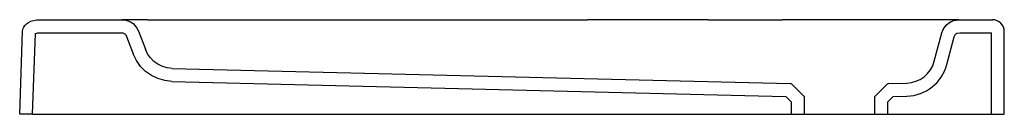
# Model space of a CAD drawing. Header units: millimetres. Extents: x -0.418 to 0.418, y 0 to 0.08.
import ezdxf

# ---------------------------------------------------------------- set-up
doc = ezdxf.new("R2010")
doc.units = ezdxf.units.MM
doc.layers.add('BLOCKS', color=3, linetype='Continuous')

msp = doc.modelspace()

# ---------------------------------------------------------------- linework, layer by layer
at = {"layer": 'BLOCKS', "linetype": 'Continuous'}
for p, q in [((-0.40124, 0.08), (-0.331, 0.08)), ((-0.30938, 0.08), (-0.331, 0.08)), ((-0.30938, 0.08), (0.06407, 0.08)), ((0.16652, 0.08), (0.06407, 0.08)), ((0.16652, 0.08), (0.2295, 0.08)), ((0.37931, 0.08), (0.2295, 0.08)), ((0.37931, 0.08), (0.4078, 0.08)), ((-0.4178, 0), (-0.41538, 0.07024)), ((-0.4068, 0), (-0.40444, 0.0683)), ((-0.4009, 0.069), (-0.33147, 0.069)), ((-0.31698, 0.07032), (-0.31116, 0.05497)), ((0.3584, 0.04491), (0.36482, 0.06888)), ((0.38013, 0.069), (0.4068, 0.069)), ((0.4068, 0), (0.4068, 0.069)), ((0.4178, 0), (0.4178, 0.07)), ((-0.32707, 0.06591), (-0.32145, 0.05108)), ((0.36903, 0.04207), (0.37533, 0.06558)), ((-0.2884, 0.03884), (0.23612, 0.02602)), ((-0.28866, 0.02784), (0.23226, 0.01511)), ((0.23749, 0.02544), (0.24793, 0.015)), ((0.30793, 0.015), (0.31836, 0.02544)), ((0.31973, 0.02602), (0.33487, 0.02639)), ((0.23226, 0.01511), (0.23693, 0.01044)), ((0.23693, 0.01044), (0.23693, 0)), ((0.24793, 0.015), (0.24793, 0)), ((0.30793, 0), (0.30793, 0.015)), ((0.31893, 0.01044), (0.32359, 0.01511)), ((0.31893, 0), (0.31893, 0.01044)), ((0.32359, 0.01511), (0.33513, 0.01539)), ((-0.4068, 0), (0.23693, 0)), ((0.24793, 0), (0.30793, 0)), ((0.31893, 0), (0.4068, 0))]:
    msp.add_line(p, q, dxfattribs=at)
at = {"layer": 'BLOCKS'}
for p, q in [((-0.4068, 0), (-0.4178, 0)), ((0.23693, 0), (0.24793, 0)), ((0.30793, 0), (0.31893, 0)), ((0.4068, 0), (0.4178, 0))]:
    msp.add_line(p, q, dxfattribs=at)
at = {"layer": 'BLOCKS', "linetype": 'Continuous', "flags": 128}
for points in [[(-0.41538, 0.07024), (-0.41511, 0.07195), (-0.41443, 0.0736), (-0.41337, 0.07514), (-0.41195, 0.07653), (-0.41021, 0.07773), (-0.40821, 0.0787), (-0.406, 0.07942), (-0.40366, 0.07985), (-0.40124, 0.08)], [(-0.331, 0.08), (-0.32848, 0.07979), (-0.32604, 0.07915), (-0.32373, 0.07812), (-0.32163, 0.07671), (-0.3198, 0.07497), (-0.31828, 0.07295), (-0.31698, 0.07032)], [(0.36482, 0.06888), (0.36568, 0.07126), (0.36693, 0.07346), (0.36852, 0.07542), (0.37043, 0.07708), (0.37258, 0.0784), (0.37493, 0.07934), (0.37931, 0.08)], [(-0.40444, 0.0683), (-0.40409, 0.06847), (-0.40329, 0.06873), (-0.40231, 0.06891), (-0.4009, 0.069)], [(-0.33147, 0.069), (-0.33034, 0.0689), (-0.32969, 0.06874), (-0.32908, 0.06846), (-0.32853, 0.06809), (-0.32804, 0.06763), (-0.32769, 0.06716), (-0.32707, 0.06591)], [(0.37533, 0.06558), (0.37572, 0.06665), (0.37604, 0.06723), (0.37647, 0.06775), (0.37697, 0.06819), (0.37754, 0.06854), (0.37783, 0.06866), (0.38013, 0.069)], [(-0.28866, 0.02784), (-0.2947, 0.02847), (-0.30054, 0.03013), (-0.30602, 0.03275), (-0.31098, 0.03625), (-0.31528, 0.04054), (-0.31881, 0.04549), (-0.32145, 0.05108)], [(-0.2884, 0.03884), (-0.29258, 0.0393), (-0.29663, 0.04045), (-0.30043, 0.04227), (-0.30387, 0.0447), (-0.30686, 0.04767), (-0.3093, 0.0511), (-0.31116, 0.05497)]]:
    msp.add_lwpolyline(points, dxfattribs=at)
at = {"layer": 'BLOCKS', "linetype": 'Continuous'}
for centre, radius, start, end in [((0.4078, 0.07), 0.01, 0, 90), ((0.33425, 0.05138), 0.025, 271.4, 345), ((0.33425, 0.05138), 0.036, 271.4, 345), ((0.23608, 0.02402), 0.002, 45, 88.6), ((0.31978, 0.02402), 0.002, 91.4, 135)]:
    msp.add_arc(centre, radius, start, end, dxfattribs=at)

doc.saveas('drawing.dxf')
